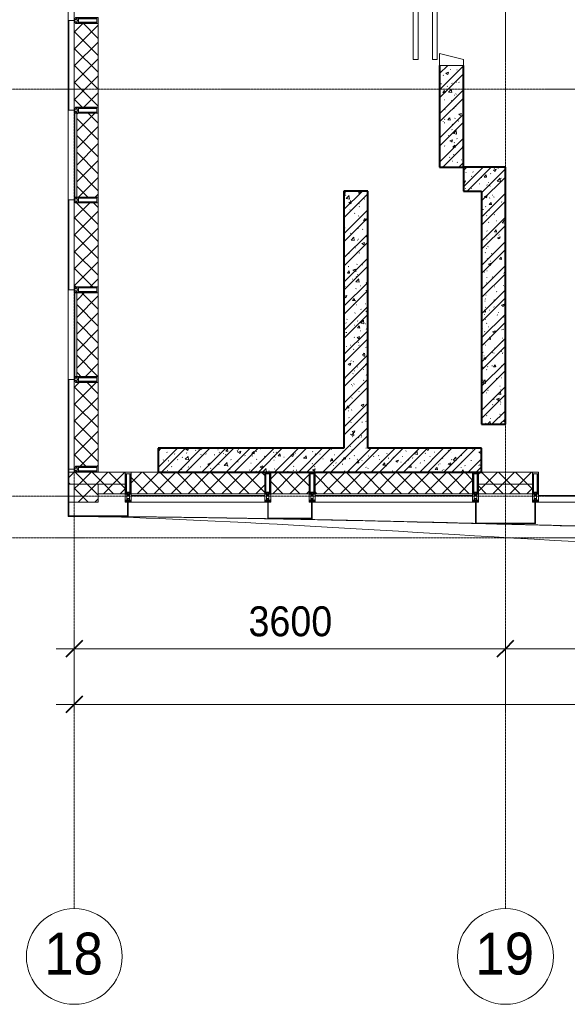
# Model space of a CAD drawing. Header units: millimetres. Extents: x 5617 to 109486, y 7718 to 230949.
# Tile 3 of 55: x 28674 to 33246, y 55653 to 63882. Entities that reach past the tile are written whole.
import ezdxf

# ---------------------------------------------------------------- set-up
doc = ezdxf.new("R2010")
doc.units = ezdxf.units.MM
doc.linetypes.add('ADSK_Линия сетки', pattern=[25, 20, -2.5, 0, -2.5])
doc.linetypes.add('Линия сетки', pattern=[25, 20, -2.5, 0, -2.5])
for name, color, linetype, lineweight in [('Двери', 7, 'Continuous', 18), ('Импосты витража', 7, 'Continuous', 18), ('Колонны', 7, 'Continuous', 18), ('Оси', 7, 'Continuous', 9), ('Панели витража', 7, 'Continuous', 18), ('Размеры', 7, 'Continuous', 9), ('Размеры-100', 7, 'Continuous', 9), ('Стены разрез', 7, 'Continuous', 40), ('Стены штриховка', 7, 'Continuous', 40), ('Форма', 7, 'Continuous', 18), ('Формообразующий элемент-перекрытие', 7, 'Continuous', 18), ('Элементы узлов', 7, 'Continuous', 18)]:
    doc.layers.add(name, color=color, linetype=linetype, lineweight=lineweight)
doc.styles.add('Arial', font='arial.ttf', dxfattribs={"width": 0.9, "height": 250})
doc.styles.add('Arial_1', font='arial.ttf', dxfattribs={"width": 0.9, "height": 350})
doc.dimstyles.new('Основной_2_5_мм', dxfattribs={"dimscale": 304.8, "dimtxt": 255.06485, "dimasz": 0.463911, "dimexe": 0.492126, "dimexo": 0.492126, "dimgap": 0.098425, "dimtad": 1, "dimdec": 0, "dimdsep": 46, "dimtxsty": 'Arial', "dimblk1": 'OBLIQUE', "dimblk2": 'OBLIQUE', "dimsah": 1, "dimcen": 0.09, "dimdle": 0.492126, "dimazin": 2, "dimtfac": 1, "dimtdec": 4, "dimtix": 1, "dimtmove": 0, "dimatfit": 3, "dimfxl": 1, "dimtvp": 1, "dimtolj": 1, "dimtzin": 0, "dimlwd": 20, "dimlwe": 20, "dimarcsym": 2})
pattern_1 = [(50, (0, 0), (218.62117, -19.1268), [22.86, -251.46]), (355, (0, 0), (-42.29187, 229.2684), [18.288, -201.168]), (100.451, (18.22, -1.6), (176.33107, 210.13963), [19.428, -213.708]), (46.184, (0, 60.96), (325.29495, -50.45164), [34.29, -377.19]), (96.636, (27.1, 56.76), (284.883, 296.9127), [29.142, -320.562]), (351.184, (0, 60.96), (284.8858, 296.9107), [27.432, -301.752]), (21, (30.48, 45.72), (181.93753, -122.71832), [22.86, -251.46]), (326, (30.48, 45.72), (74.16223, 221.0262), [18.288, -201.168]), (71.451, (45.64, 35.5), (256.10035, 98.30526), [19.428, -213.708]), (37.5, (0, 0), (3.70639, 101.465895), [3.353, -195.377, 3.353, -200.863, -201.93]), (37.5, (0, 0), (3.70639, 101.465895), [-402.946, 3.353, -198.577]), (7.5, (0, 0), (80.18358, 120.21653), [3.353, -113.081, 3.353, -190.805, -76.962]), (7.5, (0, 0), (80.18358, 120.21653), [-310.591, 3.353, -73.609]), (327.5, (-67.97, 0), (162.708646, -6.87497), [3.353, -72.847, 3.353, -234.391, -315.468]), (327.5, (-67.97, 0), (162.708646, -6.87497), [-313.944, 3.353, -312.115]), (317.5, (-98.45, 0), (177.75468, 30.51183), [3.353, -95.707, 3.353, -154.534, -224.028]), (317.5, (-98.45, 0), (177.75468, 30.51183), [-256.946, 3.353, -220.675])]
pattern_2 = [(45, (0, 0), (-101.02788, 101.02788), []), (45, (67.35, 0), (-101.02788, 101.02788), [])]
pattern_3 = [(45, (0, 0), (-70.71068, 70.71068), []), (135, (0, 0), (-70.71068, -70.71068), [])]

# ---------------------------------------------------------------- blocks, each defined once
blk = doc.blocks.new('A_MEQ_Elevator - Л3-3710459-МКСС_K3_L23__76_050_')
at = {"layer": 'Двери', "color": 254, "true_color": 0xcccccc}
for p, q in [((-650, 320), (-650, 280)), ((0, 320), (-650, 320)), ((-650, 280), (0, 280)), ((-50, 270), (-50, 230)), ((600, 270), (-50, 270)), ((0, 280), (0, 320)), ((600, 320), (0, 320)), ((650, 320), (600, 320)), ((600, 320), (600, 230)), ((600, 230), (600, 270)), ((650, 230), (650, 320)), ((-170, 230), (-50, 230)), ((-50, 210), (-170, 210)), ((-50, 230), (600, 230)), ((600, 210), (-50, 210)), ((-50, 210), (-50, 170)), ((-50, 170), (600, 170)), ((600, 230), (650, 230)), ((600, 170), (600, 210)), ((600, 210), (600, 100)), ((650, 210), (600, 210)), ((650, 100), (650, 210)), ((-600, 100), (-700, 100)), ((-700, 100), (-700, -100)), ((0, 160), (-650, 160)), ((-650, 160), (-650, 120)), ((-650, 120), (0, 120)), ((-650, -100), (-600, 100)), ((0, 120), (0, 160)), ((0, 120), (600, 120)), ((600, 100), (650, 100)), ((600, 100), (650, -100)), ((700, 100), (650, 100)), ((700, -100), (700, 100)), ((-700, -100), (-650, -100)), ((650, -100), (700, -100))]:
    blk.add_line(p, q, dxfattribs=at)
blk = doc.blocks.new('135_SLK_K3_AR_rvt-1-МКСС_K3_L23__76_050_')
at = {"layer": 'Стены разрез', "lineweight": 9, "true_color": 0xcccccc}
h = blk.add_hatch(dxfattribs=at)
h.set_pattern_fill('FP_1', color=254, style=0, pattern_type=2)
h.set_pattern_definition(pattern_1)
h.paths.add_polyline_path([(78800, 62650), (78800, 63500), (78600, 63500), (78600, 62650)])
h = blk.add_hatch(dxfattribs=at)
h.set_pattern_fill('FP_3', color=254, style=0, pattern_type=2)
h.set_pattern_definition(pattern_2)
h.paths.add_polyline_path([(78800, 62650), (78800, 63500), (78600, 63500), (78600, 62650)])
h = blk.add_hatch(dxfattribs=at)
h.set_pattern_fill('FP_1', color=254, style=0, pattern_type=2)
h.set_pattern_definition(pattern_1)
h.paths.add_polyline_path([(78950, 62450), (78950, 62650), (78800, 62650), (78800, 62450)])
h = blk.add_hatch(dxfattribs=at)
h.set_pattern_fill('FP_3', color=254, style=0, pattern_type=2)
h.set_pattern_definition(pattern_2)
h.paths.add_polyline_path([(78950, 62450), (78950, 62650), (78800, 62650), (78800, 62450)])
h = blk.add_hatch(dxfattribs=at)
h.set_pattern_fill('FP_1', color=254, style=0, pattern_type=2)
h.set_pattern_definition(pattern_1)
h.paths.add_polyline_path([(78950, 60500), (79150, 60500), (79150, 62650), (78950, 62650), (78950, 61459.5)])
h = blk.add_hatch(dxfattribs=at)
h.set_pattern_fill('FP_3', color=254, style=0, pattern_type=2)
h.set_pattern_definition(pattern_2)
h.paths.add_polyline_path([(78950, 60500), (79150, 60500), (79150, 62650), (78950, 62650), (78950, 61459.5)])
h = blk.add_hatch(dxfattribs=at)
h.set_pattern_fill('FP_1', color=254, style=0, pattern_type=2)
h.set_pattern_definition(pattern_1)
h.paths.add_polyline_path([(78000, 60300), (78000, 62450), (77800, 62450), (77800, 60300)])
h = blk.add_hatch(dxfattribs=at)
h.set_pattern_fill('FP_3', color=254, style=0, pattern_type=2)
h.set_pattern_definition(pattern_2)
h.paths.add_polyline_path([(78000, 60300), (78000, 62450), (77800, 62450), (77800, 60300)])
h = blk.add_hatch(dxfattribs=at)
h.set_pattern_fill('FP_1', color=254, style=0, pattern_type=2)
h.set_pattern_definition(pattern_1)
h.paths.add_polyline_path([(78486.5, 60100), (78950, 60100), (78950, 60300), (76250, 60300), (76250, 60100), (78118.9, 60100)])
h = blk.add_hatch(dxfattribs=at)
h.set_pattern_fill('FP_3', color=254, style=0, pattern_type=2)
h.set_pattern_definition(pattern_2)
h.paths.add_polyline_path([(78486.5, 60100), (78950, 60100), (78950, 60300), (76250, 60300), (76250, 60100), (78118.9, 60100)])
at = {"layer": 'Стены разрез', "color": 254, "true_color": 0xcccccc}
for p, q in [((78600, 63500), (78600, 62650)), ((78800, 62650), (78800, 63500)), ((78600, 62650), (78800, 62650)), ((78950, 62650), (78800, 62650)), ((78800, 62650), (78800, 62450)), ((79150, 62650), (78950, 62650)), ((79150, 60500), (79150, 62650)), ((77800, 62450), (77800, 60300)), ((78000, 62450), (77800, 62450)), ((78000, 60300), (78000, 62450)), ((78800, 62450), (78950, 62450)), ((78950, 62450), (78950, 60500)), ((78950, 60500), (79150, 60500)), ((77800, 60300), (76250, 60300)), ((76250, 60300), (76250, 60100)), ((78950, 60300), (78000, 60300)), ((78950, 60100), (78950, 60300)), ((76250, 60100), (78950, 60100))]:
    blk.add_line(p, q, dxfattribs=at)
at = {"layer": 'Двери', "color": 254, "lineweight": 18, "true_color": 0xe5e5e5, "rotation": 89.99999999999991}
blk.add_blockref('A_MEQ_Elevator - Л3-3710459-МКСС_K3_L23__76_050_', (78700, 64200), dxfattribs=at)
blk = doc.blocks.new('Rectangular Mullion - 50Wx250H-3927046-МКСС_K3_L23__76_050_')
at = {"layer": 'Элементы узлов', "color": 254, "lineweight": 5, "true_color": 0xcccccc}
for p, q in [((0, 250), (-25, 250)), ((-25, 250), (-25, 237.3)), ((-25, 65.2), (-25, 250)), ((-25, 250), (0, 250)), ((25, 250), (0, 250)), ((25, 250), (0, 250)), ((25, 237.3), (25, 250)), ((25, 65.2), (25, 250)), ((-23, 237.3), (0, 237.3)), ((-23, 237.3), (0, 237.3)), ((-23, 237.3), (-23, 73.6)), ((0, 237.3), (-14.9, 237.3)), ((-14.9, 237.3), (-14.9, 84)), ((-14.9, 84), (-14.9, 237.3)), ((14.9, 237.3), (0, 237.3)), ((0, 237.3), (23, 237.3)), ((23, 237.3), (0, 237.3)), ((14.9, 84), (14.9, 237.3)), ((14.9, 84), (14.9, 237.3)), ((23, 237.3), (23, 73.6)), ((0, 84), (-23, 84)), ((-23, 84), (-23, 73.6)), ((0, 84), (-23, 84)), ((-14.9, 84), (0, 84)), ((0, 84), (14.9, 84)), ((23, 84), (0, 84)), ((0, 84), (0, 73.6)), ((0, 84), (23, 84)), ((0, 73.6), (0, 84)), ((23, 73.6), (23, 84)), ((-25, 73.6), (-25, 65.2)), ((-25, 65.2), (-25, 60.2)), ((-10, 65.2), (-25, 65.2)), ((-25, 65.2), (-25, 60.2)), ((-25, 65.2), (-10, 65.2)), ((-10, 65.2), (-25, 65.2)), ((-23, 73.6), (0, 73.6)), ((0, 73.6), (-23, 73.6)), ((-0.5, 73.6), (-23, 73.6)), ((-10, 55), (-14, 55)), ((-14, 55), (-10, 55)), ((-10, 55), (-10, 65.2)), ((-10, 65.2), (-10, 55)), ((-10, 55), (-10, 65.2)), ((-10, 55), (0, 55)), ((0, 55), (-10, 55)), ((0, 73.6), (23, 73.6)), ((23, 73.6), (0, 73.6)), ((0, 55), (10, 55)), ((0, 55), (10, 55)), ((0.5, 73.6), (23, 73.6)), ((10, 65.2), (10, 55)), ((25, 65.2), (10, 65.2)), ((10, 55), (10, 65.2)), ((10, 65.2), (25, 65.2)), ((10, 65.2), (25, 65.2)), ((10, 55), (10, 65.2)), ((10, 55), (14, 55)), ((10, 55), (14, 55)), ((25, 65.2), (25, 73.6)), ((25, 65.2), (25, 60.2)), ((25, 60.2), (25, 65.2))]:
    blk.add_line(p, q, dxfattribs=at)
for centre, start, end in [((-14, 69.1), 218.97226, 270), ((-14, 69.1), 218.97226, 270), ((-14, 69.1), 218.97226, 270), ((14, 69.1), 270, 321.02774), ((14, 69.1), 270, 321.02774), ((14, 69.1), 270, 321.02774)]:
    blk.add_arc(centre, 14.1, start, end, dxfattribs=at)
blk = doc.blocks.new('Rectangular Mullion - R_InvisibleFrame_50Wx250H-6258907-МКСС_K3_L23__76_050_')
at = {"layer": 'Импосты витража', "color": 254, "lineweight": 5, "true_color": 0xcccccc}
for p, q in [((-25, -237.3), (-25, -73.6)), ((25, -73.6), (25, -237.3))]:
    blk.add_line(p, q, dxfattribs=at)
blk = doc.blocks.new('Rectangular Mullion - 50Wx250H-2623690-МКСС_K3_L23__76_050_')
at = {"layer": 'Элементы узлов', "color": 254, "lineweight": 5, "true_color": 0xcccccc}
for p, q in [((-25, 65.2), (-25, 250)), ((-25, 250), (0, 250)), ((25, 250), (0, 250)), ((25, 65.2), (25, 250)), ((-23, 237.3), (0, 237.3)), ((-23, 237.3), (-23, 73.6)), ((-14.9, 84), (-14.9, 237.3)), ((23, 237.3), (0, 237.3)), ((14.9, 84), (14.9, 237.3)), ((23, 237.3), (23, 73.6)), ((0, 84), (-23, 84)), ((0, 84), (23, 84)), ((-14, 65.2), (-25, 65.2)), ((-23.8, 14.6), (-25, 14.2)), ((-25, 0), (-25, 14.2)), ((-22.3, 17), (-23.8, 17)), ((-23.8, 17), (-23.8, 14.6)), ((-22.5, 10.6), (-23.8, 14.6)), ((-22.5, 10.6), (-23.7, 9.9)), ((-23.7, 1.3), (-23.7, 9.9)), ((-23.7, 1.3), (-11.8, 1.3)), ((-23.2, 10.2), (-22.5, 8)), ((-0.5, 73.6), (-23, 73.6)), ((-22.5, 8), (-22.5, 4.5)), ((-21.3, 4.5), (-22.5, 4.5)), ((-22.3, 17), (-22.3, 16)), ((-22.3, 16), (-21.3, 16)), ((-19, 17.6), (-21.3, 16)), ((-21.3, 4.5), (-21.3, 6.5)), ((-21.3, 6.5), (-14.2, 6.5)), ((-18.4, 16.6), (-19, 17.6)), ((-7.4, 16.6), (-18.4, 16.6)), ((-14.2, 6.5), (-14.2, 4.5)), ((-13.2, 4.5), (-14.2, 4.5)), ((-14, 71.3), (-14, 65.2)), ((-10, 71.3), (-14, 71.3)), ((-13.2, 4.5), (-12.2, 7.2)), ((-12.7, 7.6), (-11.3, 11.4)), ((-12.7, 7.6), (-11.8, 6.9)), ((-12.2, 9), (-12.2, 14.8)), ((-12.2, 14.8), (0, 14.8)), ((-11.8, 1.3), (-11.8, 6.9)), ((-10.5, 11.2), (-11.3, 11.4)), ((-10.5, 1.5), (-10.5, 11.2)), ((-4.8, 1.5), (-10.5, 1.5)), ((-10, 53), (-10, 71.3)), ((-8.7, 53), (-10, 53)), ((-10, 53), (-10, 17)), ((-10, 17), (-7.5, 17)), ((-8.7, 53), (-7, 54.7)), ((-8.5, 23), (-1.5, 30)), ((-8.5, 18.5), (-8.5, 23)), ((-7.5, 18.5), (-8.5, 18.5)), ((-7.5, 17), (-7.5, 18.5)), ((-7.4, 18), (-7.4, 16.6)), ((-2.6, 18), (-7.4, 18)), ((-7, 65.2), (-5.9, 67.3)), ((-7, 65.2), (-7, 54.7)), ((-4.1, 67.3), (-5.9, 67.3)), ((0, 8), (-4.8, 8)), ((-4.8, 1.5), (-4.8, 8)), ((-4.1, 67.3), (-2.9, 65.1)), ((-2.9, 65.1), (-2.9, 54.6)), ((-1.3, 53), (-2.9, 54.6)), ((-2.6, 18), (-2.6, 16.8)), ((-2.6, 16.8), (0, 16.8)), ((-1.5, 30), (0, 30)), ((0, 53), (-1.3, 53)), ((0, 53), (1.3, 53)), ((1.5, 30), (0, 30)), ((2.6, 16.8), (0, 16.8)), ((0, 14.8), (0, 16.8)), ((0, 14.8), (0, 16.8)), ((12.2, 14.8), (0, 14.8)), ((0, 0), (0, 8)), ((0, 8), (4.8, 8)), ((0, 0), (0, 8)), ((0.5, 73.6), (23, 73.6)), ((1.3, 53), (2.9, 54.6)), ((8.5, 23), (1.5, 30)), ((2.6, 18), (2.6, 16.8)), ((2.6, 18), (7.4, 18)), ((4.1, 67.3), (2.9, 65.1)), ((2.9, 65.1), (2.9, 54.6)), ((4.1, 67.3), (5.9, 67.3)), ((4.8, 1.5), (4.8, 8)), ((4.8, 1.5), (10.5, 1.5)), ((7, 65.2), (5.9, 67.3)), ((7, 65.2), (7, 54.7)), ((8.7, 53), (7, 54.7)), ((7.4, 18), (7.4, 16.6)), ((7.4, 16.6), (18.4, 16.6)), ((7.5, 18.5), (8.5, 18.5)), ((7.5, 17), (7.5, 18.5)), ((10, 17), (7.5, 17)), ((8.5, 18.5), (8.5, 23)), ((8.7, 53), (10, 53)), ((10, 71.3), (14, 71.3)), ((10, 53), (10, 71.3)), ((10, 53), (10, 17)), ((10.5, 11.2), (11.3, 11.4)), ((10.5, 1.5), (10.5, 11.2)), ((12.7, 7.6), (11.3, 11.4)), ((12.7, 7.6), (11.8, 6.9)), ((11.8, 1.3), (11.8, 6.9)), ((23.7, 1.3), (11.8, 1.3)), ((12.2, 9), (12.2, 14.8)), ((13.2, 4.5), (12.2, 7.2)), ((13.2, 4.5), (14.2, 4.5)), ((14, 71.3), (14, 65.2)), ((14, 65.2), (25, 65.2)), ((21.3, 6.5), (14.2, 6.5)), ((14.2, 6.5), (14.2, 4.5)), ((18.4, 16.6), (19, 17.6)), ((19, 17.6), (21.3, 16)), ((22.3, 16), (21.3, 16)), ((21.3, 4.5), (21.3, 6.5)), ((21.3, 4.5), (22.5, 4.5)), ((22.3, 17), (22.3, 16)), ((22.3, 17), (23.8, 17)), ((22.5, 10.6), (23.8, 14.6)), ((22.5, 10.6), (23.7, 9.9)), ((23.2, 10.2), (22.5, 8)), ((22.5, 8), (22.5, 4.5)), ((23.7, 1.3), (23.7, 9.9)), ((23.8, 17), (23.8, 14.6)), ((23.8, 14.6), (25, 14.2)), ((25, 0), (25, 14.2)), ((-25, 0), (0, 0)), ((25, 0), (0, 0))]:
    blk.add_line(p, q, dxfattribs=at)
for centre, start, end in [((-0.5, 73.1), 360, 90), ((0.5, 73.1), 90, 180)]:
    blk.add_arc(centre, 0.5, start, end, dxfattribs=at)
blk = doc.blocks.new('Rectangular Mullion - R_StandardFrame_50Wx250H-4641129-МКСС_K3_L23__76_050_')
at = {"layer": 'Импосты витража', "color": 254, "lineweight": 5, "true_color": 0xcccccc}
for p, q in [((-25, 0), (-25, 250)), ((-25, 250), (25, 250)), ((25, 250), (25, 0)), ((0, 0), (-25, 0)), ((25, 0), (5, 0))]:
    blk.add_line(p, q, dxfattribs=at)
blk = doc.blocks.new('Rectangular Mullion - R_StandardFrame_50Wx250H-V33-МКСС_K3_L23__76_050_')
at = {"layer": 'Импосты витража', "color": 254, "lineweight": 5, "true_color": 0xcccccc}
for p, q in [((-25, 0), (-25, 250)), ((-25, 250), (25, 250)), ((25, 250), (25, 0)), ((-5, 0), (-25, 0)), ((25, 0), (0, 0))]:
    blk.add_line(p, q, dxfattribs=at)
blk = doc.blocks.new('System Panel - A_PAN_Glass-6437755-МКСС_K3_L23__76_050_')
at = {"layer": 'Панели витража', "color": 254, "lineweight": 5, "true_color": 0xcccccc}
for p, q in [((657.5, 0), (-657.5, 0)), ((-657.5, 0), (-657.5, -55)), ((657.5, -55), (657.5, 0)), ((-657.5, -55), (657.5, -55))]:
    blk.add_line(p, q, dxfattribs=at)
blk = doc.blocks.new('A_SLK_PAN_Type1 - Прямой тип панели-5878321-МКСС_K3_L23__76_050_')
at = {"layer": 'Колонны', "color": 254, "lineweight": 5, "true_color": 0xcccccc}
for p, q in [((-245, 0), (-250, 0)), ((-250, 0), (-250, -120)), ((-245, -115), (-245, 0)), ((245, 0), (245, -115)), ((250, 0), (245, 0)), ((250, -120), (250, 0)), ((-250, -120), (250, -120)), ((245, -115), (-245, -115))]:
    blk.add_line(p, q, dxfattribs=at)
blk = doc.blocks.new('A_SLK_PAN_Type1 - Прямой тип панели-5878322-МКСС_K3_L23__76_050_')
at = {"layer": 'Колонны', "color": 254, "lineweight": 5, "true_color": 0xcccccc}
for p, q in [((-180, 0), (-185, 0)), ((-185, 0), (-185, -140)), ((-180, -135), (-180, 0)), ((180, 0), (180, -135)), ((185, 0), (180, 0)), ((185, -140), (185, 0)), ((-185, -140), (185, -140)), ((180, -135), (-180, -135))]:
    blk.add_line(p, q, dxfattribs=at)
blk = doc.blocks.new('A_SLK_PAN_Type1 - Прямой тип панели-5878328-МКСС_K3_L23__76_050_')
at = {"layer": 'Колонны', "color": 254, "lineweight": 5, "true_color": 0xcccccc}
for p, q in [((-245, 0), (-250, 0)), ((-250, 0), (-250, -180)), ((-245, -175), (-245, 0)), ((245, 0), (245, -175)), ((250, 0), (245, 0)), ((250, -180), (250, 0)), ((-250, -180), (250, -180)), ((245, -175), (-245, -175))]:
    blk.add_line(p, q, dxfattribs=at)
blk = doc.blocks.new('Rectangular Mullion - R_InvisibleFrame_50Wx250H-6258944-МКСС_K3_L23__76_050_')
at = {"layer": 'Импосты витража', "color": 254, "lineweight": 5, "true_color": 0xcccccc}
for p, q in [((-25, -237.3), (-25, -73.6)), ((25, -73.6), (25, -237.3))]:
    blk.add_line(p, q, dxfattribs=at)
blk = doc.blocks.new('135_SLK_K3_AR_FCD_rvt-1-МКСС_K3_L23__76_050_')
at = {"layer": 'Стены разрез', "lineweight": 5, "true_color": 0xcccccc}
h = blk.add_hatch(dxfattribs=at)
h.set_pattern_fill('FP_5', color=254, style=0, pattern_type=2)
h.set_pattern_definition(pattern_3)
h.paths.add_polyline_path([(75550, 63125), (75555, 63125), (75555, 63150), (75573.5, 63150), (75573.5, 63148), (75584, 63148), (75584, 63139.9), (75737.3, 63139.9), (75737.3, 63150), (75750, 63150), (75750, 63850), (75737.3, 63850), (75737.3, 63860.1), (75584, 63860.1), (75584, 63852), (75573.5, 63852), (75573.5, 63850), (75555, 63850), (75555, 63875), (75550, 63875), (75550, 63129.9)])
h = blk.add_hatch(dxfattribs=at)
h.set_pattern_fill('FP_5', color=254, style=0, pattern_type=2)
h.set_pattern_definition(pattern_3)
h.paths.add_polyline_path([(75685.9, 62389.9), (75737.3, 62389.9), (75737.3, 62400), (75750, 62400), (75750, 63100), (75737.3, 63100), (75737.3, 63110.1), (75584, 63110.1), (75584, 63102), (75573.5, 63102), (75573.5, 63100), (75570, 63100), (75570, 62400), (75573.5, 62400), (75573.5, 62398), (75584, 62398), (75584, 62389.9)])
h = blk.add_hatch(dxfattribs=at)
h.set_pattern_fill('FP_5', color=254, style=0, pattern_type=2)
h.set_pattern_definition(pattern_3)
h.paths.add_polyline_path([(75550, 61625), (75555, 61625), (75555, 61650), (75573.5, 61650), (75573.5, 61648), (75584, 61648), (75584, 61639.9), (75737.3, 61639.9), (75737.3, 61650), (75750, 61650), (75750, 62350), (75737.3, 62350), (75737.3, 62360.1), (75584, 62360.1), (75584, 62352), (75573.5, 62352), (75573.5, 62350), (75555, 62350), (75555, 62375), (75550, 62375), (75550, 61629.9)])
h = blk.add_hatch(dxfattribs=at)
h.set_pattern_fill('FP_5', color=254, style=0, pattern_type=2)
h.set_pattern_definition(pattern_3)
h.paths.add_polyline_path([(75729.9, 60889.9), (75737.3, 60889.9), (75737.3, 60900), (75750, 60900), (75750, 61600), (75737.3, 61600), (75737.3, 61610.1), (75584, 61610.1), (75584, 61602), (75573.5, 61602), (75573.5, 61600), (75570, 61600), (75570, 60900), (75573.5, 60900), (75573.5, 60898), (75584, 60898), (75584, 60889.9)])
h = blk.add_hatch(dxfattribs=at)
h.set_pattern_fill('FP_5', color=254, style=0, pattern_type=2)
h.set_pattern_definition(pattern_3)
h.paths.add_polyline_path([(75555, 60125), (75555, 60150), (75573.5, 60150), (75573.5, 60148), (75584, 60148), (75584, 60139.9), (75737.3, 60139.9), (75737.3, 60150), (75750, 60150), (75750, 60850), (75737.3, 60850), (75737.3, 60860.1), (75584, 60860.1), (75584, 60852), (75573.5, 60852), (75573.5, 60850), (75555, 60850), (75555, 60875), (75550, 60875), (75550, 60125)])
h = blk.add_hatch(dxfattribs=at)
h.set_pattern_fill('FP_5', color=254, style=0, pattern_type=2)
h.set_pattern_definition(pattern_3)
h.paths.add_polyline_path([(75913.6, 60000), (75975, 60000), (75975, 60100), (75505, 60100), (75505, 60000), (75750, 60000)])
h = blk.add_hatch(dxfattribs=at)
h.set_pattern_fill('FP_5', color=254, style=0, pattern_type=2)
h.set_pattern_definition(pattern_3)
h.paths.add_polyline_path([(75550, 59850), (75750, 59850), (75750, 60000), (75550, 60000), (75550, 59929.5)])
h.paths.add_polyline_path([(75729.9, 60100), (75737.3, 60100), (75737.3, 60110.1), (75584, 60110.1), (75584, 60102), (75573.5, 60102), (75573.5, 60100), (75638, 60100)])
h.paths.add_polyline_path([(75550, 60100), (75555, 60100.6), (75555, 60125), (75550, 60125), (75550, 60102.2)])
h = blk.add_hatch(dxfattribs=at)
h.set_pattern_fill('FP_5', color=254, style=0, pattern_type=2)
h.set_pattern_definition(pattern_3)
h.paths.add_polyline_path([(76832.5, 59920), (77140, 59920), (77140, 60100), (76025, 60100), (76025, 59920), (76648.7, 59920)])
h = blk.add_hatch(dxfattribs=at)
h.set_pattern_fill('FP_5', color=254, style=0, pattern_type=2)
h.set_pattern_definition(pattern_3)
h.paths.add_polyline_path([(77510, 59920), (77510, 60100), (77190, 60100), (77190, 59920), (77383.8, 59920)])
h = blk.add_hatch(dxfattribs=at)
h.set_pattern_fill('FP_5', color=254, style=0, pattern_type=2)
h.set_pattern_definition(pattern_3)
h.paths.add_polyline_path([(78486.5, 59920), (78875, 59920), (78875, 60100), (77560, 60100), (77560, 59920), (78302.7, 59920)])
h = blk.add_hatch(dxfattribs=at)
h.set_pattern_fill('FP_5', color=254, style=0, pattern_type=2)
h.set_pattern_definition(pattern_3)
h.paths.add_polyline_path([(79375, 60000), (79375, 60100), (78925, 60100), (78925, 60000), (79221.6, 60000)])
h = blk.add_hatch(dxfattribs=at)
h.set_pattern_fill('FP_5', color=254, style=0, pattern_type=2)
h.set_pattern_definition(pattern_3)
h.paths.add_polyline_path([(75913.6, 59920), (75975, 59920), (75975, 60000), (75750, 60000), (75750, 59920)])
h = blk.add_hatch(dxfattribs=at)
h.set_pattern_fill('FP_5', color=254, style=0, pattern_type=2)
h.set_pattern_definition(pattern_3)
h.paths.add_polyline_path([(79221.6, 59920), (79375, 59920), (79375, 60000), (78925, 60000), (78925, 59920), (79037.8, 59920)])
at = {"layer": 'Стены разрез', "color": 254, "lineweight": 9, "true_color": 0xcccccc}
for p, q in [((75500, 64625), (75500, 63875)), ((75500, 63875), (75500, 63125)), ((75555, 63875), (75500, 63875)), ((75500, 63875), (75555, 63875)), ((75750, 63150), (75750, 63850)), ((75500, 63125), (75555, 63125)), ((75500, 63125), (75500, 62375)), ((75555, 63125), (75500, 63125)), ((75750, 62400), (75750, 63100)), ((75500, 62375), (75500, 61625)), ((75555, 62375), (75500, 62375)), ((75500, 62375), (75555, 62375)), ((75750, 61650), (75750, 62350)), ((75500, 61625), (75555, 61625)), ((75500, 61625), (75500, 60875)), ((75555, 61625), (75500, 61625)), ((75750, 60900), (75750, 61600)), ((75500, 60875), (75500, 60125)), ((75555, 60875), (75500, 60875)), ((75500, 60875), (75555, 60875)), ((75750, 60150), (75750, 60850)), ((75500, 60125), (75555, 60125)), ((75500, 60125), (75500, 59850)), ((75555, 60125), (75500, 60125)), ((75975, 60100), (75750, 60100)), ((75975, 59920), (75975, 60100)), ((77140, 60100), (76025, 60100)), ((76025, 60100), (76025, 59850)), ((77140, 59850), (77140, 60100)), ((77510, 60100), (77190, 60100)), ((77190, 60100), (77190, 59920)), ((77510, 59920), (77510, 60100)), ((78875, 60100), (77560, 60100)), ((77560, 60100), (77560, 59850)), ((78875, 59850), (78875, 60100)), ((79375, 60100), (78925, 60100)), ((78925, 60100), (78925, 59920)), ((79375, 59920), (79375, 60100)), ((75750, 59920), (75975, 59920)), ((75750, 59850), (75750, 59920)), ((77190, 59920), (77510, 59920)), ((78925, 59920), (79375, 59920)), ((75505, 59850), (75750, 59850)), ((76025, 59850), (77140, 59850)), ((77560, 59850), (78875, 59850))]:
    blk.add_line(p, q, dxfattribs=at)
at = {"layer": 'Стены штриховка', "color": 254, "lineweight": 9, "true_color": 0xcccccc}
for p, q in [((75505, 63125), (75505, 63875)), ((75550, 63125), (75550, 63875)), ((75555, 62389), (75555, 63111)), ((75570, 62400), (75570, 63100)), ((75505, 61625), (75505, 62375)), ((75550, 61625), (75550, 62375)), ((75555, 60889), (75555, 61611)), ((75570, 60900), (75570, 61600)), ((75505, 60125), (75505, 60875)), ((75550, 60125), (75550, 60875)), ((75505, 60100), (75505, 60125)), ((75550, 60100), (75505, 60100)), ((75505, 60000), (75505, 60100)), ((75505, 60000), (75505, 60100)), ((75550, 60100), (75550, 60125)), ((75555, 60100), (75550, 60100)), ((75737.3, 60100), (75573.5, 60100)), ((75550, 60000), (75505, 60000)), ((75505, 59850), (75505, 60000)), ((75750, 60000), (75550, 60000)), ((75550, 59850), (75550, 60000)), ((75750, 60000), (75975, 60000)), ((75750, 60000), (75750, 59920)), ((78925, 60000), (79375, 60000)), ((76025, 59920), (77140, 59920)), ((77560, 59920), (78875, 59920)), ((76025, 59905), (77140, 59905)), ((77560, 59905), (78875, 59905))]:
    blk.add_line(p, q, dxfattribs=at)
at = {"layer": 'Форма', "color": 254, "lineweight": 9, "true_color": 0xcccccc}
blk.add_line((75500, 64030), (75500, 59850), dxfattribs=at)
for points, knots in [([(75500, 59730), (75555.4, 59730), (75667, 59729.8), (75807.4, 59729.2), (75920, 59728.4), (76032.6, 59727.5), (76144.5, 59726.5), (76256.3, 59725.3), (76326.2, 59724.5), (76382.3, 59723.8), (76438.5, 59723), (76536.7, 59721.7), (76648.5, 59720.1), (76760.4, 59718.3), (76844.6, 59717), (76928.8, 59715.5), (77035.5, 59713.7), (77114.2, 59712.3), (77165, 59711.3)], [-1, -1, -1, -1, -0.99625, -0.9925, -0.990625, -0.98875, -0.985, -0.983125, -0.98125, -0.9803125, -0.979375, -0.9775, -0.97375, -0.971875, -0.97, -0.968125, -0.96625, -0.96285031, -0.96285031, -0.96285031, -0.96285031]), ([(77229.9, 59710.1), (77241.5, 59709.9), (77281.1, 59709.1), (77376.9, 59707.2), (77516.9, 59704.4), (77656.8, 59701.5), (77768.9, 59699), (77881, 59696.6), (77993, 59694.1), (78104.9, 59691.5), (78198.4, 59689.4), (78301.1, 59686.9), (78413.1, 59684.3), (78525.1, 59681.6), (78637.1, 59678.8), (78749.2, 59676), (78836.8, 59673.8), (78887.1, 59672.6), (78900, 59672.3)], [-0.96140164, -0.96140164, -0.96140164, -0.96140164, -0.960625, -0.95875, -0.955, -0.95125, -0.949375, -0.9475, -0.94375, -0.941875, -0.94, -0.9375, -0.935, -0.9325, -0.93, -0.9275, -0.925, -0.92413425, -0.92413425, -0.92413425, -0.92413425]), ([(78987.2, 59670), (79019.9, 59669.2), (79089.9, 59667.4), (79197.3, 59664.7), (79309.3, 59661.7), (79421.3, 59658.8), (79533.3, 59655.9), (79645.4, 59652.9), (79757.4, 59649.9), (79869.3, 59646.9), (79981.4, 59643.9), (80093.4, 59640.8), (80205.4, 59637.8), (80317.4, 59634.7), (80429.4, 59631.7), (80541.5, 59628.6), (80653.3, 59625.5), (80727.8, 59623.4), (80765, 59622.4)], [-0.92218644, -0.92218644, -0.92218644, -0.92218644, -0.92, -0.9175, -0.915, -0.9125, -0.91, -0.9075, -0.905, -0.9025, -0.9, -0.8975, -0.895, -0.8925, -0.89, -0.8875, -0.885, -0.88251108, -0.88251108, -0.88251108, -0.88251108])]:
    blk.add_open_spline(points, degree=3, knots=knots, dxfattribs=at)
at = {"layer": 'Форма', "color": 254, "lineweight": 5, "true_color": 0xcccccc}
blk.add_open_spline([(75574.5, 59729.8), (77386, 59718.1), (81812.9, 59297.3), (86073.4, 59298.7)], degree=3, dxfattribs=at)
at = {"layer": 'Формообразующий элемент-перекрытие', "color": 254, "lineweight": 5, "true_color": 0xcccccc}
for points, knots in [([(75962, 59728.1), (75894.8, 59728.6), (75740.8, 59729.5), (75586.8, 59729.9), (75500, 59730)], [0.98960356, 0.98960356, 0.98960356, 0.98960356, 0.99414062, 1, 1, 1, 1]), ([(76423.9, 59723.1), (76376.3, 59723.7), (76241.9, 59725.4), (76088.2, 59727.1), (75982.2, 59727.9), (75962.9, 59728.1)], [0.97920869, 0.97920869, 0.97920869, 0.97920869, 0.98242188, 0.98828125, 0.98958333, 0.98958333, 0.98958333, 0.98958333]), ([(76887.4, 59716), (76858.9, 59716.5), (76743.6, 59718.4), (76594.4, 59720.8), (76473.8, 59722.5), (76439.9, 59722.9)], [0.96877708, 0.96877708, 0.96877708, 0.96877708, 0.97070312, 0.9765625, 0.97884764, 0.97884764, 0.97884764, 0.97884764]), ([(77165, 59711), (77130.7, 59711.7), (77039.2, 59713.4), (76947.8, 59715), (76890.5, 59716)], [0.962529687, 0.962529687, 0.962529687, 0.962529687, 0.96484375, 0.968706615, 0.968706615, 0.968706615, 0.968706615]), ([(77809.8, 59697.7), (77734.2, 59699.4), (77583.2, 59702.6), (77432.2, 59705.8), (77356.9, 59707.3)], [0.94801665, 0.94801665, 0.94801665, 0.94801665, 0.953125, 0.95821157, 0.95821157, 0.95821157, 0.95821157]), ([(78900, 59671.4), (78808, 59673.8), (78604.2, 59678.9), (78400.3, 59683.9), (78288.4, 59686.6)], [0.92347865, 0.92347865, 0.92347865, 0.92347865, 0.9296875, 0.93724394, 0.93724394, 0.93724394, 0.93724394])]:
    blk.add_open_spline(points, degree=3, knots=knots, dxfattribs=at)
for points in [[(77347.7, 59707.5), (77302, 59708.4), (77256.3, 59709.3), (77210.6, 59710.2)], [(78271.1, 59687), (78120.5, 59690.6), (77970, 59694.1), (77819.4, 59697.5)], [(79202.6, 59663.6), (79119.8, 59665.8), (79037, 59667.9), (78954.1, 59670.1)], [(79662.9, 59651.4), (79510, 59655.5), (79357.1, 59659.6), (79204.2, 59663.6)]]:
    blk.add_open_spline(points, degree=3, dxfattribs=at)
at = {"layer": 'Импосты витража', "color": 254, "lineweight": 5, "true_color": 0xcccccc, "rotation": 270.0000000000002}
for p in [(75500, 63875), (75500, 63125), (75500, 62375), (75500, 61625), (75500, 60875), (75500, 60125)]:
    blk.add_blockref('Rectangular Mullion - 50Wx250H-3927046-МКСС_K3_L23__76_050_', p, dxfattribs=at)
at = {"layer": 'Импосты витража', "color": 254, "lineweight": 5, "true_color": 0xcccccc, "extrusion": (0, 0, -1), "rotation": 269.9999999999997}
for name, p in [('Rectangular Mullion - R_InvisibleFrame_50Wx250H-6258907-МКСС_K3_L23__76_050_', (-75500, 63875)), ('Rectangular Mullion - R_InvisibleFrame_50Wx250H-6258907-МКСС_K3_L23__76_050_', (-75500, 63125)), ('Rectangular Mullion - R_InvisibleFrame_50Wx250H-6258907-МКСС_K3_L23__76_050_', (-75500, 62375)), ('Rectangular Mullion - R_InvisibleFrame_50Wx250H-6258907-МКСС_K3_L23__76_050_', (-75500, 61625)), ('Rectangular Mullion - R_InvisibleFrame_50Wx250H-6258907-МКСС_K3_L23__76_050_', (-75500, 60875)), ('Rectangular Mullion - R_InvisibleFrame_50Wx250H-6258944-МКСС_K3_L23__76_050_', (-75500, 60125))]:
    blk.add_blockref(name, p, dxfattribs=at)
at = {"layer": 'Импосты витража', "color": 254, "lineweight": 5, "true_color": 0xcccccc, "extrusion": (0, 0, -1)}
for name, p in [('Rectangular Mullion - 50Wx250H-2623690-МКСС_K3_L23__76_050_', (-76000, 59850)), ('Rectangular Mullion - R_StandardFrame_50Wx250H-4641129-МКСС_K3_L23__76_050_', (-76000, 59850)), ('Rectangular Mullion - 50Wx250H-2623690-МКСС_K3_L23__76_050_', (-77165, 59850)), ('Rectangular Mullion - R_StandardFrame_50Wx250H-V33-МКСС_K3_L23__76_050_', (-77165, 59850)), ('Rectangular Mullion - 50Wx250H-2623690-МКСС_K3_L23__76_050_', (-77535, 59850)), ('Rectangular Mullion - R_StandardFrame_50Wx250H-4641129-МКСС_K3_L23__76_050_', (-77535, 59850)), ('Rectangular Mullion - 50Wx250H-2623690-МКСС_K3_L23__76_050_', (-78900, 59850)), ('Rectangular Mullion - R_StandardFrame_50Wx250H-V33-МКСС_K3_L23__76_050_', (-78900, 59850)), ('Rectangular Mullion - 50Wx250H-2623690-МКСС_K3_L23__76_050_', (-79400, 59850)), ('Rectangular Mullion - R_StandardFrame_50Wx250H-4641129-МКСС_K3_L23__76_050_', (-79400, 59850))]:
    blk.add_blockref(name, p, dxfattribs=at)
at = {"layer": 'Колонны', "color": 254, "lineweight": 5, "true_color": 0xcccccc}
for name, p in [('A_SLK_PAN_Type1 - Прямой тип панели-5878321-МКСС_K3_L23__76_050_', (75750, 59850)), ('A_SLK_PAN_Type1 - Прямой тип панели-5878322-МКСС_K3_L23__76_050_', (77350, 59850)), ('A_SLK_PAN_Type1 - Прямой тип панели-5878328-МКСС_K3_L23__76_050_', (79150, 59850))]:
    blk.add_blockref(name, p, dxfattribs=at)
at = {"layer": 'Панели витража', "color": 254, "lineweight": 5, "true_color": 0xcccccc, "rotation": 180}
blk.add_blockref('System Panel - A_PAN_Glass-6437755-МКСС_K3_L23__76_050_', (80082.5, 59850), dxfattribs=at)
blk = doc.blocks.new('Ось сетки - Круг_Ø8 мм-6577-МКСС_K3_L23__76_050_')
at = {"layer": 'Оси', "lineweight": 20}
for start, end in [(360, 180), (180, 360)]:
    blk.add_arc((0, 0), 4, start, end, dxfattribs=at)
blk = doc.blocks.new('DIMBLOCK9-МКСС_K3_L23__76_050_')
at = {"layer": 'Размеры-100', "lineweight": 20, "transparency": 16777216}
for p, q in [((29130.1, 58624.2), (29130.1, 58774.2)), ((32730.1, 58624.2), (32730.1, 58774.2)), ((28980.1, 58624.2), (32730.1, 58624.2)), ((29130.1, 58624.2), (29130.1, 58574.1)), ((32730.1, 58624.2), (32730.1, 58574.1))]:
    blk.add_line(p, q, dxfattribs=at)
at = {"layer": 'Размеры-100', "lineweight": 40, "transparency": 16777216}
for p, q in [((29130.1, 58624.2), (29200.8, 58694.9)), ((32730.1, 58624.2), (32800.8, 58694.9)), ((29130.1, 58624.2), (29059.4, 58553.5)), ((32730.1, 58624.2), (32659.4, 58553.5))]:
    blk.add_line(p, q, dxfattribs=at)
at = {"layer": 'Размеры-100', "color": 0, "lineweight": 20, "transparency": 16777216, "insert": (30584.8, 58978.7), "char_height": 250, "width": 828.765, "attachment_point": 1, "line_spacing_factor": 0.941778, "style": 'Arial'}
blk.add_mtext('3600', dxfattribs=at)
blk = doc.blocks.new('_Oblique')
at = {"color": 0, "linetype": 'ByBlock', "lineweight": -2}
blk.add_line((-0.5, -0.5), (0.5, 0.5), dxfattribs=at)
blk = doc.blocks.new('DIMBLOCK10-МКСС_K3_L23__76_050_')
at = {"layer": 'Размеры-100', "lineweight": 20, "transparency": 16777216}
for p, q in [((32730.1, 58624.2), (32730.1, 58774.2)), ((36330.1, 58624.2), (36330.1, 58774.2)), ((32730.1, 58624.2), (36330.1, 58624.2)), ((32730.1, 58624.2), (32730.1, 58574.1)), ((36330.1, 58624.2), (36330.1, 58574.1))]:
    blk.add_line(p, q, dxfattribs=at)
at = {"layer": 'Размеры-100', "lineweight": 40, "transparency": 16777216}
for p, q in [((32730.1, 58624.2), (32800.8, 58694.9)), ((36330.1, 58624.2), (36400.8, 58694.9)), ((32730.1, 58624.2), (32659.4, 58553.5)), ((36330.1, 58624.2), (36259.4, 58553.5))]:
    blk.add_line(p, q, dxfattribs=at)
at = {"layer": 'Размеры-100', "color": 0, "lineweight": 20, "transparency": 16777216, "insert": (34184.8, 58978.7), "char_height": 250, "width": 828.765, "attachment_point": 1, "line_spacing_factor": 0.941778, "style": 'Arial'}
blk.add_mtext('3600', dxfattribs=at)
blk = doc.blocks.new('DIMBLOCK25-МКСС_K3_L23__76_050_')
at = {"layer": 'Размеры-100', "lineweight": 20, "transparency": 16777216}
for p, q in [((29130.1, 58159.5), (29130.1, 58309.5)), ((73030.1, 58159.5), (73030.1, 58309.5)), ((28980.1, 58159.5), (73180.1, 58159.5)), ((29130.1, 58159.5), (29130.1, 58109.5)), ((73030.1, 58159.5), (73030.1, 58109.5))]:
    blk.add_line(p, q, dxfattribs=at)
at = {"layer": 'Размеры-100', "lineweight": 40, "transparency": 16777216}
for p, q in [((29130.1, 58159.5), (29200.8, 58230.2)), ((73030.1, 58159.5), (73100.8, 58230.2)), ((29130.1, 58159.5), (29059.4, 58088.8)), ((73030.1, 58159.5), (72959.4, 58088.8))]:
    blk.add_line(p, q, dxfattribs=at)
at = {"layer": 'Размеры-100', "color": 0, "lineweight": 20, "transparency": 16777216, "insert": (50648.4, 58514.1), "char_height": 250, "width": 1035.956, "attachment_point": 1, "line_spacing_factor": 0.941778, "style": 'Arial'}
blk.add_mtext('43900', dxfattribs=at)

msp = doc.modelspace()

# ---------------------------------------------------------------- linework, layer by layer
at = {"layer": 'Оси', "linetype": 'Линия сетки'}
for p, q in [((29130.1, 56452.5), (29130.1, 77595)), ((32730.1, 56452.5), (32730.1, 77595))]:
    msp.add_line(p, q, dxfattribs=at)
at = {"layer": 'Оси', "linetype": 'ADSK_Линия сетки'}
for p, q in [((75100.1, 63300), (25833.1, 63300)), ((75100.1, 59900), (27103.1, 59900)), ((75100.1, 59550), (25833.1, 59550))]:
    msp.add_line(p, q, dxfattribs=at)

# ---------------------------------------------------------------- block references
at = {"lineweight": 5}
for name in ['135_SLK_K3_AR_FCD_rvt-1-МКСС_K3_L23__76_050_', '135_SLK_K3_AR_rvt-1-МКСС_K3_L23__76_050_']:
    msp.add_blockref(name, (-46419.9, 0), dxfattribs=at)
at = {"layer": 'Оси', "lineweight": 20, "xscale": 99.99999999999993, "yscale": 99.99999999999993, "zscale": 99.99999999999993}
for p in [(29130.1, 56052.5), (32730.1, 56052.5)]:
    msp.add_blockref('Ось сетки - Круг_Ø8 мм-6577-МКСС_K3_L23__76_050_', p, dxfattribs=at)

# ---------------------------------------------------------------- texts
at = {"layer": 'Оси', "char_height": 350, "width": 606.076, "attachment_point": 1, "style": 'Arial_1'}
for s, insert in [('18', (28879.5, 56251.5)), ('19', (32479.5, 56251.5))]:
    msp.add_mtext(s, dxfattribs=dict(at, insert=insert))

# ---------------------------------------------------------------- dimensions: what is measured, and where the dimension line sits
at = {"layer": 'Размеры', "lineweight": 20}
for base, p1, p2, override, picture, middle in [((32730.1, 58624.2), (29130.1, 58724.1), (32730.1, 58724.1), {"dimpost": '<>', "dimfxl": 3600}, 'DIMBLOCK9-МКСС_K3_L23__76_050_', (30930.1, 58781.9)), ((36330.1, 58624.2), (32730.1, 58724.1), (36330.1, 58724.1), {"dimpost": '<>', "dimfxl": 3600}, 'DIMBLOCK10-МКСС_K3_L23__76_050_', (34530.1, 58781.9)), ((73030.1, 58159.5), (29130.1, 58259.5), (73030.1, 58259.5), {"dimpost": '<>', "dimfxl": 43900}, 'DIMBLOCK25-МКСС_K3_L23__76_050_', (51080.1, 58317.2))]:
    dim = msp.add_linear_dim(base=base, p1=p1, p2=p2, dimstyle='Основной_2_5_мм', override=override, dxfattribs=at)
    dim.commit()
    dim.dimension.update_dxf_attribs({"geometry": picture, "text_midpoint": middle})

doc.saveas('drawing.dxf')
